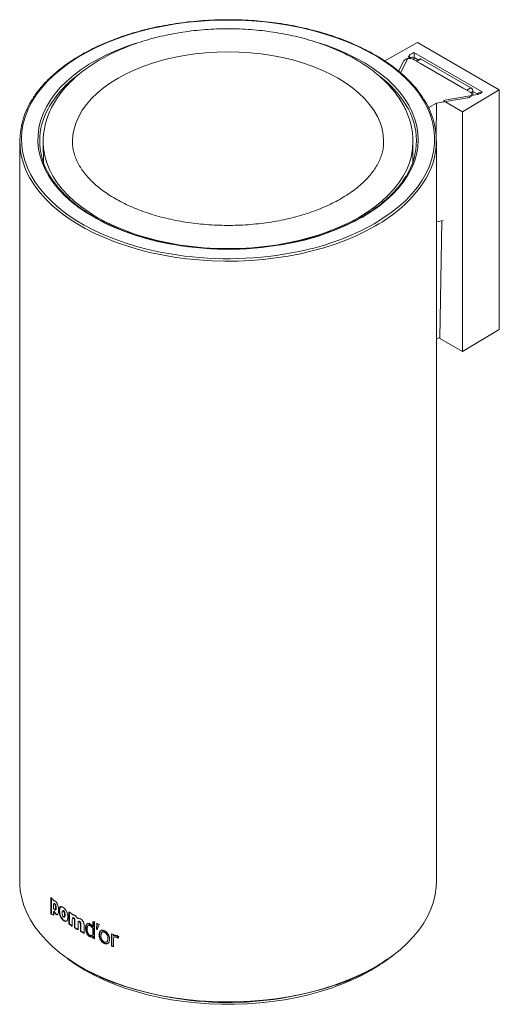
# Model space of a CAD drawing. Header units: millimetres. Extents: x 154 to 529, y 127 to 516.
# Tile 2 of 4: x 447 to 528, y 127 to 295. Entities that reach past the tile are written whole.
import ezdxf

# ---------------------------------------------------------------- set-up
doc = ezdxf.new("R2010")
doc.units = ezdxf.units.MM

msp = doc.modelspace()

# ---------------------------------------------------------------- linework, layer by layer
at = {"color": 7, "linetype": 'Continuous', "lineweight": 15}
for p, q in [((514.513, 290.981), (508.923, 287.865)), ((528.433, 282.945), (514.513, 290.981)), ((513.147, 288.833), (511.605, 285.853)), ((513.897, 289.296), (525.514, 282.589)), ((512.162, 287.864), (511.281, 286.119)), ((515.012, 287.427), (513.829, 288.11)), ((514.867, 288.208), (514.264, 287.86)), ((515.117, 288.183), (514.41, 287.775)), ((515.012, 287.427), (522.278, 283.233)), ((523.587, 283.294), (515.117, 288.183)), ((519.156, 281.198), (524.712, 282.157)), ((522.18, 279.207), (528.433, 282.945)), ((523.461, 282.55), (522.278, 283.233)), ((522.88, 282.886), (523.587, 283.294)), ((523.75, 281.991), (523.753, 282.134)), ((523.928, 282.021), (523.94, 282.673)), ((528.433, 282.945), (528.433, 242.118)), ((517.757, 280.7), (516.302, 279.884)), ((517.757, 280.7), (517.658, 274.729)), ((517.757, 280.7), (523.034, 281.588)), ((519.156, 281.198), (518.945, 281.075)), ((518.945, 281.075), (522.18, 279.207)), ((522.18, 279.207), (522.18, 238.38)), ((446.729, 274.27), (446.729, 148.114)), ((450.729, 273.976), (450.765, 270.607)), ((455.729, 274.03), (455.729, 274.07)), ((508.729, 274.03), (508.728, 273.985)), ((513.692, 270.607), (513.728, 273.976)), ((517.729, 148.114), (517.729, 274.27)), ((518.843, 260.701), (517.729, 260.473)), ((518.634, 260.658), (518.328, 240.604)), ((522.18, 238.38), (528.433, 242.118)), ((518.332, 240.817), (517.729, 240.481)), ((518.328, 240.604), (522.18, 238.38)), ((452.131, 142.594), (452.517, 142.48)), ((453.531, 143.199), (453.45, 143.165)), ((455.015, 142.095), (454.938, 142.058)), ((456.074, 141.446), (456.074, 140.262)), ((456.148, 141.485), (456.148, 140.301)), ((459.558, 141.32), (459.494, 141.276)), ((459.494, 138.38), (459.494, 141.276)), ((459.852, 141.011), (459.799, 140.039)), ((459.915, 141.056), (459.862, 140.084)), ((459.799, 140.039), (459.862, 140.084)), ((459.954, 139.967), (460.017, 140.012)), ((460.325, 139.106), (460.263, 139.061)), ((462.105, 138.364), (462.048, 138.316))]:
    msp.add_line(p, q, dxfattribs=at)
at = {"color": 8, "linetype": 'Continuous', "lineweight": 15}
for p, q in [((514.617, 288.064), (513.943, 288.453)), ((513.943, 288.453), (513.952, 288.039)), ((523.94, 282.673), (523.572, 282.46)), ((524.761, 282.208), (523.94, 282.681))]:
    msp.add_line(p, q, dxfattribs=at)
at = {"color": 144, "linetype": 'Continuous', "lineweight": 0}
for p, q in [((522.88, 282.886), (514.41, 287.775)), ((452.046, 145.416), (452.046, 142.564)), ((452.131, 145.338), (452.131, 142.594)), ((452.517, 144.843), (452.517, 144.99)), ((452.6, 144.875), (452.517, 144.843)), ((452.517, 144.346), (452.517, 143.548)), ((452.771, 144.328), (452.688, 144.296)), ((452.934, 144.776), (452.851, 144.744)), ((452.131, 142.594), (452.046, 142.564)), ((452.517, 142.424), (452.517, 143.043)), ((452.6, 142.894), (452.6, 143.075)), ((452.915, 142.619), (452.832, 142.587)), ((452.926, 143.679), (452.843, 143.646)), ((453.419, 143.293), (453.337, 143.26)), ((455.122, 142.972), (455.122, 140.886)), ((455.199, 142.92), (455.199, 140.923)), ((455.696, 142.451), (455.696, 142.59)), ((452.6, 142.455), (452.517, 142.424)), ((455.696, 140.504), (455.696, 141.696)), ((456.148, 141.485), (456.074, 141.446)), ((456.674, 139.894), (456.674, 141.086)), ((457.066, 140.847), (457.066, 139.663)), ((457.178, 141.81), (457.107, 141.769)), ((457.137, 140.888), (457.137, 139.704)), ((459.28, 141.289), (459.215, 141.245)), ((459.215, 141.245), (459.215, 140.367)), ((459.28, 141.289), (459.28, 140.411)), ((459.852, 141.011), (459.915, 141.056)), ((460.243, 140.831), (460.305, 140.876)), ((456.148, 140.301), (456.074, 140.262)), ((457.764, 140.625), (457.695, 140.583)), ((457.695, 139.308), (457.695, 140.583)), ((458.291, 140.077), (458.224, 140.035)), ((459.28, 140.411), (459.215, 140.498)), ((459.215, 139.032), (459.215, 140.073)), ((459.28, 139.076), (459.28, 140.117)), ((462.393, 139.209), (462.393, 137.123)), ((462.449, 139.187), (462.449, 137.171)), ((458.702, 138.806), (458.635, 138.763)), ((458.771, 139.029), (458.704, 138.986)), ((459.215, 139.047), (459.28, 139.076)), ((459.28, 138.814), (459.215, 138.77)), ((459.215, 138.77), (459.215, 138.515)), ((459.28, 138.814), (459.28, 138.559)), ((462.697, 138.834), (462.697, 139.092)), ((462.697, 137.006), (462.697, 138.23))]:
    msp.add_line(p, q, dxfattribs=at)
at = {"color": 8, "linetype": 'Continuous', "lineweight": 15, "flags": 128}
for points in [[(507.119, 260.146), (508.618, 261.067), (510.015, 262.04), (511.305, 263.061), (512.482, 264.127), (513.542, 265.233), (514.481, 266.375), (515.296, 267.548), (515.982, 268.748), (516.538, 269.971), (516.961, 271.211), (517.249, 272.464), (517.402, 273.725), (517.419, 274.989), (517.3, 276.251), (517.045, 277.506), (516.656, 278.75), (516.133, 279.977), (515.479, 281.183), (514.697, 282.364), (513.789, 283.514), (512.758, 284.629), (511.61, 285.705), (510.348, 286.738), (508.977, 287.724), (507.503, 288.658), (505.931, 289.538), (504.267, 290.359), (502.518, 291.12), (500.691, 291.816), (498.792, 292.445), (496.829, 293.005), (494.809, 293.493), (492.741, 293.908), (490.632, 294.248), (488.491, 294.511), (486.325, 294.697), (484.144, 294.805), (481.955, 294.834), (479.767, 294.785), (477.589, 294.658), (475.429, 294.452), (473.295, 294.17), (471.195, 293.811), (469.139, 293.378), (467.133, 292.871), (465.185, 292.294), (463.303, 291.648), (461.495, 290.936), (459.766, 290.16), (458.125, 289.323), (456.577, 288.43), (455.128, 287.482), (453.784, 286.484), (452.55, 285.44), (451.43, 284.354), (450.43, 283.229), (449.553, 282.071), (448.803, 280.884), (448.181, 279.672), (447.692, 278.44), (447.336, 277.193), (447.115, 275.936), (447.03, 274.673), (447.081, 273.409), (447.268, 272.15), (447.59, 270.9), (448.047, 269.663), (448.635, 268.446), (449.354, 267.252), (450.199, 266.086), (451.169, 264.953), (452.259, 263.857), (453.465, 262.802), (454.782, 261.792), (456.205, 260.832), (457.729, 259.924), (459.347, 259.073), (461.055, 258.282), (462.844, 257.553), (464.708, 256.89), (466.64, 256.295), (468.632, 255.771), (470.677, 255.319), (472.766, 254.942), (473.493, 254.83)], [(473.007, 256.586), (472.168, 256.737), (470.195, 257.15), (468.273, 257.636), (466.41, 258.193), (464.613, 258.818), (462.89, 259.509), (461.248, 260.264), (459.694, 261.077), (458.235, 261.948), (456.876, 262.871), (455.624, 263.842), (454.483, 264.859), (453.458, 265.916), (452.555, 267.009), (451.775, 268.134), (451.124, 269.285), (450.603, 270.458), (450.214, 271.649), (449.96, 272.851), (449.841, 274.06), (449.858, 275.272), (450.011, 276.48), (450.299, 277.679), (450.72, 278.866), (451.274, 280.034), (451.958, 281.179), (452.769, 282.296), (453.703, 283.381), (454.757, 284.428), (455.927, 285.434), (457.206, 286.394), (458.591, 287.304), (460.074, 288.161), (461.651, 288.96), (463.314, 289.699), (465.056, 290.374), (466.564, 290.886)], [(497.849, 290.9), (498.955, 290.532), (500.716, 289.873), (502.399, 289.15), (503.998, 288.366), (505.505, 287.523), (506.915, 286.626), (508.221, 285.678), (509.419, 284.684), (510.502, 283.646), (511.466, 282.571), (512.308, 281.461), (513.024, 280.323), (513.611, 279.16), (514.066, 277.977), (514.388, 276.78), (514.574, 275.574), (514.625, 274.363), (514.54, 273.153), (514.32, 271.948), (513.965, 270.755), (513.477, 269.577), (512.857, 268.419), (512.11, 267.287), (511.237, 266.186), (510.242, 265.12), (509.13, 264.092), (507.905, 263.109), (506.572, 262.174), (505.137, 261.29)], [(455.729, 274.07), (455.729, 274.124), (455.796, 275.215), (455.998, 276.301), (456.334, 277.376), (456.802, 278.434), (457.399, 279.47), (458.123, 280.479), (458.97, 281.456), (459.935, 282.395), (461.014, 283.292), (462.201, 284.142), (463.49, 284.942), (464.875, 285.686), (466.348, 286.371), (467.902, 286.994), (469.529, 287.551), (471.22, 288.04), (472.968, 288.458), (474.763, 288.803), (476.596, 289.073), (478.457, 289.267), (480.338, 289.383), (482.229, 289.422), (484.119, 289.383), (486, 289.267), (487.862, 289.073), (489.695, 288.803), (491.49, 288.458), (493.237, 288.04), (494.929, 287.551), (496.556, 286.994), (498.11, 286.371), (499.583, 285.686), (500.967, 284.942)], [(500.967, 284.942), (502.256, 284.142), (503.443, 283.292), (504.522, 282.395), (505.487, 281.456), (506.334, 280.479), (507.058, 279.47), (507.656, 278.434), (508.123, 277.376), (508.459, 276.301), (508.661, 275.215), (508.729, 274.124), (508.729, 274.03)], [(513.729, 274.079), (513.661, 272.899), (513.459, 271.715), (513.124, 270.541), (512.655, 269.382), (512.057, 268.243), (511.331, 267.13), (510.48, 266.046), (509.509, 264.996), (508.42, 263.986), (507.219, 263.018), (505.912, 262.099), (504.503, 261.23), (502.998, 260.417), (501.405, 259.662), (499.729, 258.969), (497.979, 258.34), (496.161, 257.779), (494.283, 257.288), (492.354, 256.869), (490.382, 256.524), (488.374, 256.253), (486.34, 256.059), (484.289, 255.943), (482.229, 255.904), (480.169, 255.943), (478.117, 256.059), (476.083, 256.253), (474.076, 256.524), (472.103, 256.869), (470.174, 257.288), (468.297, 257.779), (466.479, 258.34), (464.728, 258.969), (463.053, 259.662), (461.459, 260.417), (459.955, 261.23), (458.546, 262.099), (457.238, 263.018), (456.038, 263.986), (454.949, 264.996), (453.977, 266.046), (453.127, 267.13), (452.401, 268.243), (451.802, 269.382), (451.334, 270.541), (450.998, 271.715), (450.796, 272.899), (450.73, 273.954)], [(507.331, 259.778), (505.738, 258.914), (504.056, 258.107), (502.291, 257.362), (500.45, 256.681), (498.54, 256.067), (496.568, 255.522), (494.542, 255.048), (492.469, 254.647), (490.357, 254.32), (488.214, 254.069), (486.048, 253.895), (483.868, 253.798), (481.682, 253.778), (479.498, 253.837), (477.324, 253.972), (475.169, 254.185), (473.041, 254.474), (470.947, 254.838), (468.897, 255.276), (466.896, 255.786), (464.954, 256.366), (463.078, 257.014), (461.274, 257.727), (459.55, 258.503), (457.911, 259.339), (456.365, 260.231), (454.917, 261.177), (453.573, 262.173), (452.337, 263.214), (451.215, 264.297), (450.211, 265.418), (449.327, 266.573), (448.907, 267.202)], [(454.802, 135.103), (454.917, 135.022), (456.365, 134.076), (457.911, 133.183), (459.55, 132.348), (461.274, 131.571), (463.078, 130.858), (464.954, 130.21), (466.896, 129.63), (468.897, 129.121), (470.947, 128.683), (473.041, 128.319), (475.169, 128.03), (477.324, 127.817), (479.498, 127.681), (481.682, 127.623), (483.868, 127.642), (486.048, 127.739), (488.214, 127.914), (490.357, 128.165), (492.469, 128.491), (494.542, 128.892), (496.568, 129.367), (498.54, 129.912), (500.45, 130.526), (502.291, 131.207), (504.056, 131.952), (505.738, 132.758), (507.331, 133.623)]]:
    msp.add_lwpolyline(points, dxfattribs=at)
at = {"color": 7, "linetype": 'Continuous', "lineweight": 15, "flags": 128}
for points in [[(446.729, 148.114), (446.733, 147.798), (446.834, 146.538), (447.069, 145.283), (447.438, 144.039), (447.938, 142.81), (448.569, 141.601), (449.327, 140.417), (450.211, 139.263), (451.215, 138.142), (452.337, 137.058), (453.573, 136.017), (454.802, 135.103)], [(510.51, 135.727), (511.516, 136.532), (512.696, 137.595), (513.76, 138.698), (514.704, 139.836), (515.525, 141.006), (516.22, 142.203), (516.786, 143.422), (517.221, 144.659), (517.523, 145.909), (517.691, 147.168), (517.729, 148.114)], [(455.224, 134.739), (456.35, 133.963), (457.834, 133.051), (459.414, 132.195), (461.084, 131.397), (462.837, 130.662), (464.667, 129.991), (466.566, 129.389), (468.527, 128.856), (470.542, 128.395), (472.604, 128.009), (474.703, 127.697), (476.832, 127.463), (478.982, 127.306), (481.145, 127.228), (483.312, 127.228), (485.476, 127.306), (487.626, 127.463), (489.755, 127.697), (491.854, 128.009), (493.915, 128.395), (495.93, 128.856), (497.891, 129.389), (499.791, 129.991), (501.621, 130.662), (503.374, 131.397), (505.044, 132.195), (506.624, 133.051)], [(506.624, 133.051), (508.108, 133.963), (508.137, 133.982)]]:
    msp.add_lwpolyline(points, dxfattribs=at)
at = {"color": 7, "linetype": 'Continuous', "lineweight": 15}
for centre, radius, start, end in [((513.61, 287.857), 0.683, 60.79616, 137.01328), ((514.971, 287.979), 0.251, 54.30615, 114.38339), ((523.175, 282.648), 0.766, 1.82248, 57.45845), ((459.478, 274.271), 12.717, 146.01889, 213.77017), ((502.896, 274.273), 11.409, 327.83045, 32.42939), ((504.962, 274.269), 12.734, 325.68053, 34.2237), ((461.431, 274.273), 11.283, 151.0854, 208.48565), ((482.22, 310.782), 54.974, 260.35242, 281.12665), ((482.216, 313.746), 59.558, 261.57775, 281.71418), ((468.017, 162.55), 23.422, 227.0114, 228.56428), ((476.32, 175.148), 38.802, 244.79971, 245.05216), ((476.337, 175.094), 38.693, 244.79971, 245.05216), ((482.249, 185.023), 57.485, 250.69045, 288.36203)]:
    msp.add_arc(centre, radius, start, end, dxfattribs=at)
at = {"color": 8, "linetype": 'Continuous', "lineweight": 15}
for centre, radius, start, end in [((467.352, 270.852), 18.12, 125.12899, 150.67001), ((497.011, 270.666), 18.31, 32.0796, 52.35641), ((495.798, 280.826), 24, 298.72015, 325.08646), ((485.157, 297.322), 41.201, 280.73247, 299.00946), ((485.922, 297.953), 43.344, 281.15599, 299.27801), ((492.552, 159.404), 29.717, 299.82276, 307.17841)]:
    msp.add_arc(centre, radius, start, end, dxfattribs=at)
at = {"color": 144, "linetype": 'Continuous', "lineweight": 0}
for centre, radius, start, end in [((472.021, 167.731), 29.976, 235.68544, 237.00285), ((472.021, 165.645), 29.976, 235.68544, 237.00285), ((472.021, 165.571), 29.841, 235.68488, 236.83326), ((476.455, 176.434), 39.12, 244.88697, 245.51795), ((473.084, 167.308), 31.95, 237.83361, 239.09619), ((473.084, 167.231), 31.812, 237.83314, 238.9464), ((474.11, 169.051), 33.972, 239.88617, 241.10484), ((474.111, 168.969), 33.831, 239.88576, 240.97228), ((478.194, 179.836), 43.591, 248.74769, 249.17533), ((475.897, 172.456), 37.818, 243.82577, 244.29589), ((475.897, 172.368), 37.671, 243.82564, 244.18812), ((478.194, 177.75), 43.591, 248.74769, 249.17533), ((478.205, 177.683), 43.468, 248.74769, 249.17533)]:
    msp.add_arc(centre, radius, start, end, dxfattribs=at)
at = {"color": 7, "linetype": 'Continuous', "lineweight": 15}
for points, knots in [([(515.456, 281.531), (515.238, 281.858), (514.77, 282.56), (513.917, 283.603), (512.93, 284.661), (511.835, 285.684), (510.639, 286.667), (509.347, 287.608), (507.963, 288.503), (506.491, 289.35), (504.937, 290.145), (503.306, 290.885), (501.604, 291.57), (499.836, 292.195), (498.009, 292.759), (496.128, 293.261), (494.2, 293.698), (492.232, 294.069), (490.23, 294.373), (488.201, 294.609), (486.152, 294.776), (484.089, 294.874), (482.021, 294.901), (479.953, 294.859), (477.892, 294.748), (475.846, 294.567), (473.822, 294.317), (471.827, 293.999), (469.866, 293.615), (467.947, 293.165), (466.077, 292.651), (464.261, 292.074), (462.506, 291.437), (460.818, 290.741), (459.202, 289.989), (457.664, 289.183), (456.209, 288.327), (454.842, 287.422), (453.568, 286.471), (452.392, 285.479), (451.316, 284.447), (450.35, 283.38), (449.561, 282.39), (449.145, 281.745), (448.973, 281.477)], [0, 0, 0, 0, 0.02096345, 0.0449581, 0.06897585, 0.09301121, 0.11705896, 0.14111463, 0.16517467, 0.18923638, 0.21329738, 0.23735659, 0.26141337, 0.28546739, 0.30951859, 0.33356704, 0.35761295, 0.38165659, 0.4056983, 0.42973842, 0.45377733, 0.47781543, 0.5018531, 0.52589075, 0.5499287, 0.5739673, 0.59800694, 0.62204804, 0.646091, 0.6701362, 0.69418402, 0.7182348, 0.74228882, 0.7663463, 0.79040731, 0.81447177, 0.83853931, 0.86260922, 0.88668018, 0.91074969, 0.93481482, 0.95887169, 0.98291547, 1, 1, 1, 1]), ([(503.985, 288.109), (503.73, 288.254), (502.995, 288.67), (501.718, 289.312), (500.136, 290.015), (498.487, 290.655), (496.777, 291.23), (495.014, 291.739), (493.204, 292.18), (491.353, 292.553), (489.469, 292.856), (487.559, 293.089), (485.629, 293.25), (483.687, 293.34), (481.739, 293.357), (479.794, 293.303), (477.857, 293.178), (475.937, 292.981), (474.039, 292.713), (472.172, 292.375), (470.341, 291.968), (468.554, 291.492), (466.817, 290.95), (465.137, 290.342), (463.519, 289.67), (461.97, 288.936), (460.497, 288.141), (459.105, 287.287), (457.8, 286.377), (456.589, 285.414), (455.478, 284.4), (454.472, 283.341), (453.579, 282.24), (452.801, 281.104), (452.144, 279.939), (451.609, 278.751), (451.198, 277.547), (450.914, 276.333), (450.747, 275.133), (450.737, 274.338), (450.732, 273.951)], [0, 0, 0, 0, 0.0143369, 0.0413021, 0.0682459, 0.0951665, 0.1220588, 0.1489213, 0.175755, 0.2025623, 0.2293467, 0.2561123, 0.2828639, 0.3096061, 0.3363439, 0.3630823, 0.3898253, 0.4165775, 0.4433439, 0.4701299, 0.4969402, 0.5237796, 0.5506526, 0.5775625, 0.6045118, 0.6315008, 0.6585269, 0.6855833, 0.7126572, 0.7397196, 0.7667371, 0.7936666, 0.8204561, 0.8470504, 0.8733991, 0.8994663, 0.9252399, 0.9507364, 0.976001, 1, 1, 1, 1]), ([(513.111, 288.322), (513.109, 288.398), (513.112, 288.479), (513.124, 288.652), (513.134, 288.744), (513.147, 288.833)], [0, 0, 0, 0, 0.5, 0.5, 1, 1, 1, 1]), ([(513.147, 288.833), (513.201, 288.937), (513.32, 289.024), (513.59, 289.172), (513.744, 289.234), (513.897, 289.296)], [0, 0, 0, 0, 0.5, 0.5, 1, 1, 1, 1]), ([(513.897, 289.296), (513.903, 289.2), (513.911, 289.075), (513.923, 288.852), (513.928, 288.771), (513.936, 288.608), (513.94, 288.523), (513.943, 288.453)], [0, 0, 0, 0, 0.5, 0.5, 0.75, 0.75, 1, 1, 1, 1]), ([(513.722, 274.016), (513.718, 274.37), (513.711, 275.127), (513.552, 276.283), (513.279, 277.477), (512.885, 278.655), (512.374, 279.815), (511.748, 280.954), (511.006, 282.066), (510.151, 283.149), (509.184, 284.196), (508.111, 285.204), (506.934, 286.168), (505.681, 287.068), (504.679, 287.705), (504.107, 288.038), (503.985, 288.109)], [0, 0, 0, 0, 0.0645765, 0.1382701, 0.2120828, 0.2862667, 0.361031, 0.4365211, 0.5128071, 0.5898818, 0.6676712, 0.746055, 0.824891, 0.9040375, 0.9794615, 1, 1, 1, 1]), ([(513.829, 288.11), (513.767, 288.146), (513.699, 288.176), (513.55, 288.226), (513.469, 288.246), (513.22, 288.285), (513.042, 288.286), (512.705, 288.237), (512.55, 288.186), (512.303, 288.048), (512.211, 287.961), (512.162, 287.864)], [0, 0, 0, 0, 0.125, 0.125, 0.25, 0.25, 0.5, 0.5, 0.75, 0.75, 1, 1, 1, 1]), ([(523.034, 281.588), (523.117, 281.602), (523.196, 281.622), (523.344, 281.673), (523.413, 281.705), (523.592, 281.812), (523.679, 281.902), (523.765, 282.096), (523.764, 282.198), (523.673, 282.39), (523.584, 282.479), (523.461, 282.55)], [0, 0, 0, 0, 0.125, 0.125, 0.25, 0.25, 0.5, 0.5, 0.75, 0.75, 1, 1, 1, 1]), ([(524.712, 282.157), (524.893, 282.188), (525.044, 282.256), (525.299, 282.412), (525.408, 282.501), (525.514, 282.589)], [0, 0, 0, 0, 0.5, 0.5, 1, 1, 1, 1]), ([(524.761, 282.208), (524.764, 282.274), (524.798, 282.337), (524.9, 282.437), (524.966, 282.477), (525.183, 282.568), (525.349, 282.593), (525.514, 282.589)], [0, 0, 0, 0, 0.25, 0.25, 0.5, 0.5, 1, 1, 1, 1]), ([(508.716, 273.994), (508.711, 273.771), (508.7, 273.239), (508.543, 272.4), (508.266, 271.479), (507.87, 270.571), (507.364, 269.68), (506.751, 268.809), (506.034, 267.959), (505.214, 267.133), (504.293, 266.332), (503.274, 265.56), (502.16, 264.822), (500.955, 264.121), (499.663, 263.461), (498.291, 262.847), (496.844, 262.282), (495.328, 261.77), (493.75, 261.313), (492.118, 260.914), (490.439, 260.576), (488.721, 260.301), (486.972, 260.091), (485.2, 259.946), (483.413, 259.868), (481.621, 259.858), (479.832, 259.914), (478.054, 260.037), (476.295, 260.227), (474.565, 260.481), (472.871, 260.799), (471.222, 261.179), (469.624, 261.618), (468.087, 262.114), (466.616, 262.663), (465.219, 263.262), (463.902, 263.908), (462.671, 264.595), (461.531, 265.32), (460.486, 266.077), (459.54, 266.863), (458.696, 267.671), (457.956, 268.498), (457.321, 269.339), (456.791, 270.191), (456.365, 271.053), (456.042, 271.926), (455.832, 272.811), (455.73, 273.524), (455.74, 273.943), (455.743, 274.062)], [0, 0, 0, 0, 0.0168971, 0.0403622, 0.0634547, 0.0859845, 0.107963, 0.1294992, 0.150718, 0.171727, 0.1926083, 0.2134211, 0.2342062, 0.2549878, 0.275781, 0.296598, 0.3174449, 0.3383244, 0.3592363, 0.3801785, 0.4011481, 0.4221412, 0.4431537, 0.4641812, 0.485219, 0.5062624, 0.5273068, 0.5483462, 0.5693754, 0.5903898, 0.6113847, 0.6323554, 0.6532976, 0.6742071, 0.6950805, 0.7159155, 0.7367111, 0.7574691, 0.7781946, 0.7988982, 0.8195959, 0.8403072, 0.8610689, 0.881934, 0.9029753, 0.9242875, 0.9459836, 0.9681772, 0.9909368, 1, 1, 1, 1]), ([(473.062, 256.638), (472.477, 256.743), (471.267, 256.961), (469.48, 257.374), (467.698, 257.853), (465.972, 258.395), (464.307, 258.997), (462.71, 259.656), (461.186, 260.369), (459.741, 261.134), (458.382, 261.948), (457.111, 262.807), (455.936, 263.709), (454.858, 264.65), (453.884, 265.625), (453.014, 266.632), (452.262, 267.668), (451.759, 268.453), (451.544, 268.896), (451.503, 268.98)], [0, 0, 0, 0, 0.0578362, 0.1197181, 0.1815921, 0.2434571, 0.3053123, 0.367157, 0.4289912, 0.4908152, 0.5526305, 0.6144398, 0.6762471, 0.738057, 0.7998781, 0.8617224, 0.9236049, 0.9855438, 1, 1, 1, 1]), ([(512.568, 268.295), (512.519, 268.207), (512.269, 267.761), (511.706, 266.981), (510.879, 265.96), (509.936, 264.972), (508.892, 264.018), (507.748, 263.103), (506.529, 262.244), (505.588, 261.654), (505.07, 261.353), (504.987, 261.305)], [0, 0, 0, 0, 0.03387816, 0.16978761, 0.30551904, 0.44111315, 0.57660962, 0.71204274, 0.84743985, 0.97567289, 1, 1, 1, 1]), ([(504.987, 261.305), (504.742, 261.166), (504.031, 260.763), (502.79, 260.135), (501.243, 259.438), (499.623, 258.797), (497.938, 258.214), (496.193, 257.693), (494.471, 257.247), (493.311, 257.006), (492.768, 256.894)], [0, 0, 0, 0, 0.0709442, 0.2059196, 0.340924, 0.4759439, 0.6109817, 0.746038, 0.8811125, 1, 1, 1, 1]), ([(452.517, 144.843), (452.544, 144.851), (452.569, 144.855), (452.592, 144.857), (452.594, 144.857), (452.597, 144.857), (452.599, 144.857), (452.604, 144.858), (452.607, 144.858), (452.617, 144.857), (452.624, 144.857), (452.644, 144.855), (452.658, 144.853), (452.697, 144.843), (452.726, 144.83), (452.786, 144.795), (452.818, 144.772), (452.851, 144.744)], [0, 0, 0, 0, 0.25, 0.25, 0.265625, 0.265625, 0.28125, 0.28125, 0.3125, 0.3125, 0.375, 0.375, 0.5, 0.5, 0.75, 0.75, 1, 1, 1, 1]), ([(452.688, 144.296), (452.698, 144.287), (452.716, 144.27), (452.751, 144.228), (452.786, 144.159), (452.812, 144.067), (452.83, 143.956), (452.841, 143.813), (452.842, 143.707), (452.843, 143.646)], [0, 0, 0, 0, 0.0671688, 0.1251229, 0.249018, 0.3594768, 0.4989932, 0.7148398, 1, 1, 1, 1]), ([(452.926, 143.679), (452.926, 143.746), (452.924, 143.807), (452.92, 143.889), (452.918, 143.915), (452.915, 143.951), (452.914, 143.963), (452.912, 143.98), (452.912, 143.986), (452.911, 143.994), (452.91, 143.997), (452.91, 144.001), (452.91, 144.002), (452.909, 144.005), (452.909, 144.005), (452.904, 144.044), (452.899, 144.077), (452.888, 144.122), (452.884, 144.136), (452.878, 144.156), (452.876, 144.163), (452.873, 144.172), (452.872, 144.175), (452.87, 144.181), (452.869, 144.184), (452.861, 144.203), (452.855, 144.218), (452.844, 144.238), (452.84, 144.245), (452.834, 144.255), (452.832, 144.258), (452.828, 144.264), (452.826, 144.267), (452.81, 144.29), (452.792, 144.31), (452.771, 144.328)], [0, 0, 0, 0, 0.25, 0.25, 0.375, 0.375, 0.4375, 0.4375, 0.46875, 0.46875, 0.484375, 0.484375, 0.4921875, 0.4921875, 0.5, 0.5, 0.625, 0.625, 0.6875, 0.6875, 0.71875, 0.71875, 0.734375, 0.734375, 0.75, 0.75, 0.8125, 0.8125, 0.84375, 0.84375, 0.859375, 0.859375, 0.875, 0.875, 1, 1, 1, 1]), ([(453.337, 143.26), (453.337, 142.956), (453.306, 142.74), (453.244, 142.611), (453.243, 142.609), (453.242, 142.606), (453.241, 142.605), (453.239, 142.601), (453.238, 142.598), (453.234, 142.59), (453.231, 142.585), (453.223, 142.571), (453.217, 142.562), (453.198, 142.536), (453.185, 142.522), (453.143, 142.487), (453.112, 142.475), (453.009, 142.469), (452.927, 142.506), (452.832, 142.587)], [0, 0, 0, 0, 0.5, 0.5, 0.5039062, 0.5039062, 0.5078125, 0.5078125, 0.515625, 0.515625, 0.53125, 0.53125, 0.5625, 0.5625, 0.625, 0.625, 0.75, 0.75, 1, 1, 1, 1]), ([(452.915, 142.619), (452.96, 142.584), (453.039, 142.521), (453.111, 142.513), (453.143, 142.509)], [0, 0, 0, 0, 0.56328925, 1, 1, 1, 1]), ([(453.45, 143.165), (453.45, 143.316), (453.463, 143.443), (453.489, 143.55), (453.49, 143.554), (453.492, 143.561), (453.493, 143.565), (453.496, 143.576), (453.498, 143.583), (453.504, 143.604), (453.509, 143.617), (453.523, 143.655), (453.534, 143.679), (453.568, 143.743), (453.595, 143.777), (453.635, 143.809), (453.644, 143.816), (453.661, 143.827), (453.67, 143.832), (453.698, 143.845), (453.717, 143.851), (453.779, 143.862), (453.824, 143.859), (453.88, 143.846), (453.885, 143.845), (453.897, 143.841), (453.902, 143.84), (453.92, 143.834), (453.932, 143.83), (453.967, 143.816), (453.992, 143.805), (454.068, 143.765), (454.121, 143.731), (454.29, 143.605), (454.393, 143.506), (454.492, 143.384), (454.499, 143.375), (454.512, 143.359), (454.518, 143.351), (454.536, 143.327), (454.549, 143.31), (454.584, 143.26), (454.607, 143.226), (454.672, 143.12), (454.711, 143.047), (454.755, 142.95), (454.763, 142.932), (454.779, 142.894), (454.786, 142.875), (454.809, 142.818), (454.822, 142.779), (454.86, 142.662), (454.88, 142.581), (454.897, 142.493), (454.898, 142.49), (454.9, 142.481), (454.9, 142.476), (454.903, 142.463), (454.905, 142.454), (454.909, 142.427), (454.912, 142.409), (454.92, 142.355), (454.924, 142.318), (454.935, 142.208), (454.938, 142.133), (454.938, 142.058)], [0, 0, 0, 0, 0.125, 0.125, 0.1289062, 0.1289062, 0.1328125, 0.1328125, 0.140625, 0.140625, 0.15625, 0.15625, 0.1875, 0.1875, 0.25, 0.25, 0.265625, 0.265625, 0.28125, 0.28125, 0.3125, 0.3125, 0.375, 0.375, 0.3828125, 0.3828125, 0.390625, 0.390625, 0.40625, 0.40625, 0.4375, 0.4375, 0.5, 0.5, 0.625, 0.625, 0.6328125, 0.6328125, 0.640625, 0.640625, 0.65625, 0.65625, 0.6875, 0.6875, 0.75, 0.75, 0.765625, 0.765625, 0.78125, 0.78125, 0.8125, 0.8125, 0.875, 0.875, 0.8789062, 0.8789062, 0.8828125, 0.8828125, 0.890625, 0.890625, 0.90625, 0.90625, 0.9375, 0.9375, 1, 1, 1, 1]), ([(454.938, 142.058), (454.938, 141.907), (454.924, 141.779), (454.895, 141.672), (454.894, 141.668), (454.891, 141.661), (454.89, 141.657), (454.887, 141.646), (454.885, 141.639), (454.878, 141.618), (454.873, 141.605), (454.858, 141.566), (454.846, 141.542), (454.809, 141.477), (454.779, 141.442), (454.737, 141.408), (454.728, 141.402), (454.709, 141.39), (454.699, 141.385), (454.67, 141.371), (454.649, 141.364), (454.584, 141.351), (454.537, 141.352), (454.48, 141.364), (454.474, 141.365), (454.462, 141.368), (454.456, 141.369), (454.438, 141.375), (454.426, 141.378), (454.389, 141.392), (454.364, 141.402), (454.287, 141.441), (454.233, 141.474), (454.065, 141.599), (453.964, 141.7), (453.868, 141.825), (453.862, 141.833), (453.85, 141.85), (453.844, 141.858), (453.826, 141.883), (453.814, 141.899), (453.781, 141.95), (453.759, 141.985), (453.698, 142.092), (453.661, 142.168), (453.62, 142.266), (453.612, 142.284), (453.598, 142.322), (453.591, 142.342), (453.57, 142.4), (453.557, 142.439), (453.523, 142.558), (453.504, 142.639), (453.488, 142.728), (453.487, 142.731), (453.486, 142.74), (453.485, 142.745), (453.483, 142.758), (453.481, 142.767), (453.477, 142.795), (453.475, 142.813), (453.467, 142.867), (453.463, 142.904), (453.454, 143.015), (453.45, 143.089), (453.45, 143.165)], [0, 0, 0, 0, 0.125, 0.125, 0.1289062, 0.1289062, 0.1328125, 0.1328125, 0.140625, 0.140625, 0.15625, 0.15625, 0.1875, 0.1875, 0.25, 0.25, 0.265625, 0.265625, 0.28125, 0.28125, 0.3125, 0.3125, 0.375, 0.375, 0.3828125, 0.3828125, 0.390625, 0.390625, 0.40625, 0.40625, 0.4375, 0.4375, 0.5, 0.5, 0.625, 0.625, 0.6328125, 0.6328125, 0.640625, 0.640625, 0.65625, 0.65625, 0.6875, 0.6875, 0.75, 0.75, 0.765625, 0.765625, 0.78125, 0.78125, 0.8125, 0.8125, 0.875, 0.875, 0.8789062, 0.8789062, 0.8828125, 0.8828125, 0.890625, 0.890625, 0.90625, 0.90625, 0.9375, 0.9375, 1, 1, 1, 1]), ([(453.769, 143.866), (453.748, 143.858), (453.689, 143.836), (453.621, 143.737), (453.546, 143.538), (453.537, 143.334), (453.531, 143.199)], [0, 0, 0, 0, 0.1215169, 0.3345651, 0.5609204, 1, 1, 1, 1]), ([(453.531, 143.199), (453.537, 143.055), (453.547, 142.836), (453.621, 142.517), (453.704, 142.277), (453.816, 142.05), (453.996, 141.779), (454.255, 141.531), (454.518, 141.386), (454.653, 141.394), (454.696, 141.396)], [0, 0, 0, 0, 0.1831634, 0.2774395, 0.3664843, 0.457291, 0.5494801, 0.7316686, 0.9138628, 1, 1, 1, 1]), ([(457.107, 141.769), (457.321, 141.645), (457.478, 141.472), (457.576, 141.244), (457.577, 141.242), (457.58, 141.236), (457.581, 141.233), (457.585, 141.224), (457.587, 141.218), (457.594, 141.201), (457.598, 141.189), (457.611, 141.152), (457.62, 141.128), (457.642, 141.052), (457.655, 140.998), (457.685, 140.832), (457.695, 140.712), (457.695, 140.583)], [0, 0, 0, 0, 0.5, 0.5, 0.5078125, 0.5078125, 0.515625, 0.515625, 0.53125, 0.53125, 0.5625, 0.5625, 0.625, 0.625, 0.75, 0.75, 1, 1, 1, 1]), ([(458.704, 138.986), (458.683, 138.998), (458.64, 139.021), (458.579, 139.067), (458.522, 139.118), (458.452, 139.196), (458.376, 139.311), (458.293, 139.5), (458.233, 139.751), (458.227, 139.934), (458.224, 140.035)], [0, 0, 0, 0, 0.066303, 0.1292652, 0.1901317, 0.2502775, 0.3700714, 0.5000588, 0.725528, 1, 1, 1, 1]), ([(460.263, 139.061), (460.263, 139.203), (460.279, 139.327), (460.311, 139.436), (460.312, 139.44), (460.314, 139.448), (460.315, 139.451), (460.319, 139.462), (460.321, 139.469), (460.329, 139.491), (460.334, 139.505), (460.351, 139.545), (460.363, 139.57), (460.404, 139.641), (460.436, 139.682), (460.477, 139.72), (460.483, 139.725), (460.493, 139.734), (460.498, 139.738), (460.514, 139.75), (460.525, 139.758), (460.558, 139.779), (460.581, 139.792), (460.654, 139.822), (460.708, 139.834), (460.796, 139.839), (460.824, 139.839), (460.884, 139.834), (460.915, 139.83), (461.009, 139.811), (461.074, 139.791), (461.211, 139.734), (461.279, 139.699), (461.406, 139.62), (461.467, 139.575), (461.54, 139.511), (461.555, 139.497), (461.584, 139.47), (461.599, 139.456), (461.64, 139.413), (461.667, 139.383), (461.744, 139.29), (461.79, 139.224), (461.836, 139.144), (461.841, 139.137), (461.85, 139.12), (461.854, 139.112), (461.868, 139.087), (461.876, 139.07), (461.901, 139.019), (461.917, 138.984), (461.959, 138.878), (461.982, 138.804), (462.002, 138.723), (462.002, 138.72), (462.004, 138.712), (462.005, 138.708), (462.008, 138.695), (462.01, 138.687), (462.015, 138.662), (462.018, 138.645), (462.027, 138.595), (462.032, 138.561), (462.044, 138.458), (462.048, 138.388), (462.048, 138.316)], [0, 0, 0, 0, 0.125, 0.125, 0.1289062, 0.1289062, 0.1328125, 0.1328125, 0.140625, 0.140625, 0.15625, 0.15625, 0.1875, 0.1875, 0.25, 0.25, 0.2578125, 0.2578125, 0.265625, 0.265625, 0.28125, 0.28125, 0.3125, 0.3125, 0.375, 0.375, 0.40625, 0.40625, 0.4375, 0.4375, 0.5, 0.5, 0.5625, 0.5625, 0.625, 0.625, 0.640625, 0.640625, 0.65625, 0.65625, 0.6875, 0.6875, 0.75, 0.75, 0.7578125, 0.7578125, 0.765625, 0.765625, 0.78125, 0.78125, 0.8125, 0.8125, 0.875, 0.875, 0.8789062, 0.8789062, 0.8828125, 0.8828125, 0.890625, 0.890625, 0.90625, 0.90625, 0.9375, 0.9375, 1, 1, 1, 1]), ([(460.576, 139.789), (460.562, 139.78), (460.458, 139.717), (460.351, 139.488), (460.334, 139.234), (460.325, 139.106)], [0, 0, 0, 0, 0.0742523, 0.5362722, 1, 1, 1, 1]), ([(459.215, 138.77), (459.131, 138.714), (459.044, 138.685), (458.948, 138.681), (458.941, 138.681), (458.929, 138.681), (458.922, 138.681), (458.903, 138.682), (458.891, 138.683), (458.852, 138.688), (458.826, 138.693), (458.747, 138.713), (458.692, 138.734), (458.635, 138.763)], [0, 0, 0, 0, 0.5, 0.5, 0.53125, 0.53125, 0.5625, 0.5625, 0.625, 0.625, 0.75, 0.75, 1, 1, 1, 1]), ([(458.702, 138.806), (458.724, 138.795), (458.768, 138.774), (458.834, 138.751), (458.897, 138.734), (458.959, 138.725), (459.047, 138.723), (459.16, 138.744), (459.239, 138.79), (459.28, 138.814)], [0, 0, 0, 0, 0.102371, 0.202713, 0.3018598, 0.4006759, 0.5000339, 0.7380475, 1, 1, 1, 1]), ([(462.048, 138.316), (462.048, 138.174), (462.031, 138.048), (461.998, 137.937), (461.997, 137.933), (461.994, 137.926), (461.993, 137.922), (461.989, 137.911), (461.987, 137.903), (461.979, 137.882), (461.974, 137.867), (461.956, 137.826), (461.943, 137.8), (461.901, 137.728), (461.868, 137.685), (461.825, 137.645), (461.82, 137.64), (461.809, 137.631), (461.804, 137.626), (461.788, 137.613), (461.776, 137.605), (461.742, 137.582), (461.718, 137.569), (461.643, 137.536), (461.588, 137.522), (461.47, 137.512), (461.41, 137.515), (461.282, 137.538), (461.216, 137.558), (461.079, 137.615), (461.012, 137.65), (460.885, 137.732), (460.825, 137.778), (460.753, 137.844), (460.738, 137.858), (460.71, 137.887), (460.696, 137.901), (460.655, 137.945), (460.63, 137.976), (460.555, 138.071), (460.511, 138.14), (460.466, 138.222), (460.462, 138.229), (460.453, 138.246), (460.449, 138.255), (460.436, 138.28), (460.427, 138.298), (460.404, 138.35), (460.389, 138.385), (460.348, 138.493), (460.326, 138.568), (460.308, 138.65), (460.307, 138.653), (460.305, 138.662), (460.304, 138.666), (460.301, 138.678), (460.3, 138.687), (460.295, 138.712), (460.292, 138.729), (460.283, 138.78), (460.278, 138.815), (460.267, 138.918), (460.263, 138.989), (460.263, 139.061)], [0, 0, 0, 0, 0.125, 0.125, 0.1289062, 0.1289062, 0.1328125, 0.1328125, 0.140625, 0.140625, 0.15625, 0.15625, 0.1875, 0.1875, 0.25, 0.25, 0.2578125, 0.2578125, 0.265625, 0.265625, 0.28125, 0.28125, 0.3125, 0.3125, 0.375, 0.375, 0.4375, 0.4375, 0.5, 0.5, 0.5625, 0.5625, 0.625, 0.625, 0.640625, 0.640625, 0.65625, 0.65625, 0.6875, 0.6875, 0.75, 0.75, 0.7578125, 0.7578125, 0.765625, 0.765625, 0.78125, 0.78125, 0.8125, 0.8125, 0.875, 0.875, 0.8789062, 0.8789062, 0.8828125, 0.8828125, 0.890625, 0.890625, 0.90625, 0.90625, 0.9375, 0.9375, 1, 1, 1, 1]), ([(460.325, 139.106), (460.332, 138.97), (460.347, 138.698), (460.483, 138.324), (460.659, 138.05), (460.824, 137.872), (461.01, 137.729), (461.207, 137.627), (461.405, 137.565), (461.59, 137.556), (461.747, 137.591), (461.823, 137.65), (461.857, 137.676)], [0, 0, 0, 0, 0.1701459, 0.3396199, 0.4252142, 0.5095374, 0.5926315, 0.6793636, 0.7655313, 0.8491845, 0.9333388, 1, 1, 1, 1]), ([(454.852, 135.017), (454.999, 134.911), (455.576, 134.492), (456.68, 133.806), (458.156, 132.965), (459.722, 132.18), (461.352, 131.446), (462.496, 131.006), (463.065, 130.787)], [0, 0, 0, 0, 0.0638819, 0.2514658, 0.4390561, 0.6266416, 0.814217, 1, 1, 1, 1]), ([(507.29, 133.531), (507.544, 133.681), (508.283, 134.116), (509.359, 134.812), (510.122, 135.384), (510.463, 135.64)], [0, 0, 0, 0, 0.2255497, 0.6540817, 1, 1, 1, 1]), ([(500.529, 130.479), (501.075, 130.675), (502.207, 131.081), (503.843, 131.77), (505.422, 132.513), (506.555, 133.112), (507.155, 133.454), (507.29, 133.531)], [0, 0, 0, 0, 0.2240644, 0.464927, 0.7058133, 0.9340525, 1, 1, 1, 1])]:
    msp.add_open_spline(points, degree=3, knots=knots, dxfattribs=at)
at = {"color": 144, "linetype": 'Continuous', "lineweight": 0}
for points, knots in [([(452.517, 144.346), (452.53, 144.349), (452.555, 144.355), (452.596, 144.351), (452.641, 144.333), (452.672, 144.308), (452.688, 144.296)], [0, 0, 0, 0, 0.2692842, 0.5002236, 0.7463165, 1, 1, 1, 1]), ([(452.6, 144.378), (452.614, 144.381), (452.639, 144.387), (452.68, 144.383), (452.724, 144.365), (452.755, 144.34), (452.771, 144.328)], [0, 0, 0, 0, 0.2694134, 0.5003861, 0.7464253, 1, 1, 1, 1]), ([(452.851, 144.744), (452.869, 144.728), (452.903, 144.697), (452.954, 144.642), (453.001, 144.583), (453.046, 144.517), (453.109, 144.412), (453.184, 144.251), (453.254, 144.03), (453.303, 143.788), (453.333, 143.526), (453.336, 143.352), (453.337, 143.26)], [0, 0, 0, 0, 0.0530984, 0.10397387, 0.15328902, 0.20177046, 0.25018237, 0.3695001, 0.49978487, 0.64471012, 0.81029311, 1, 1, 1, 1]), ([(452.691, 143.296), (452.68, 143.306), (452.658, 143.326), (452.626, 143.362), (452.593, 143.408), (452.556, 143.47), (452.53, 143.52), (452.517, 143.548)], [0, 0, 0, 0, 0.1741526, 0.3399233, 0.5000389, 0.7273515, 1, 1, 1, 1]), ([(452.832, 142.587), (452.817, 142.6), (452.788, 142.626), (452.745, 142.673), (452.703, 142.725), (452.663, 142.782), (452.624, 142.843), (452.574, 142.929), (452.539, 142.998), (452.517, 143.043)], [0, 0, 0, 0, 0.1259905, 0.2504776, 0.3747085, 0.4999376, 0.6212724, 0.7499769, 1, 1, 1, 1]), ([(452.6, 143.075), (452.623, 143.029), (452.658, 142.961), (452.707, 142.875), (452.759, 142.793), (452.828, 142.701), (452.886, 142.647), (452.915, 142.619)], [0, 0, 0, 0, 0.25029672, 0.37908687, 0.5005307, 0.7497942, 1, 1, 1, 1]), ([(452.843, 143.646), (452.842, 143.59), (452.841, 143.492), (452.83, 143.375), (452.812, 143.302), (452.785, 143.26), (452.75, 143.257), (452.717, 143.275), (452.7, 143.289), (452.691, 143.296)], [0, 0, 0, 0, 0.2850938, 0.5009622, 0.6398097, 0.750837, 0.8748439, 0.9328291, 1, 1, 1, 1]), ([(452.926, 143.679), (452.925, 143.623), (452.924, 143.524), (452.913, 143.407), (452.894, 143.334), (452.868, 143.292), (452.833, 143.289), (452.8, 143.307), (452.783, 143.321), (452.774, 143.328)], [0, 0, 0, 0, 0.2853028, 0.5013178, 0.6402292, 0.7512451, 0.8750954, 0.932968, 1, 1, 1, 1]), ([(453.966, 142.763), (453.967, 142.805), (453.968, 142.882), (453.978, 142.982), (453.999, 143.082), (454.041, 143.152), (454.114, 143.149), (454.176, 143.113), (454.239, 143.057), (454.312, 142.951), (454.362, 142.796), (454.386, 142.62), (454.388, 142.51), (454.389, 142.448)], [0, 0, 0, 0, 0.0973416, 0.1807011, 0.2510691, 0.3750845, 0.4348326, 0.5000815, 0.5653391, 0.6250791, 0.7490947, 0.8593472, 1, 1, 1, 1]), ([(454.389, 142.448), (454.389, 142.407), (454.388, 142.33), (454.377, 142.23), (454.354, 142.128), (454.3, 142.038), (454.188, 142.078), (454.097, 142.168), (454.032, 142.287), (453.992, 142.429), (453.969, 142.592), (453.967, 142.702), (453.966, 142.763)], [0, 0, 0, 0, 0.0965105, 0.1798036, 0.2508871, 0.3807091, 0.4988356, 0.5800236, 0.6580664, 0.7491947, 0.860198, 1, 1, 1, 1]), ([(454.468, 142.484), (454.466, 142.595), (454.463, 142.737), (454.411, 142.923), (454.371, 143.014), (454.317, 143.092), (454.255, 143.148), (454.193, 143.185), (454.141, 143.186), (454.111, 143.167), (454.102, 143.147), (454.101, 143.145)], [0, 0, 0, 0, 0.3612381, 0.4579841, 0.5419561, 0.6280659, 0.7220751, 0.8160717, 0.9021932, 0.9861443, 1, 1, 1, 1]), ([(454.33, 142.099), (454.342, 142.097), (454.373, 142.093), (454.409, 142.126), (454.462, 142.237), (454.465, 142.376), (454.468, 142.484)], [0, 0, 0, 0, 0.0951402, 0.2398144, 0.4067365, 1, 1, 1, 1]), ([(455.696, 142.451), (455.716, 142.457), (455.756, 142.469), (455.819, 142.474), (455.896, 142.467), (455.991, 142.438), (456.066, 142.395), (456.104, 142.373)], [0, 0, 0, 0, 0.1748726, 0.3409075, 0.5001801, 0.7446811, 1, 1, 1, 1]), ([(455.884, 141.908), (455.867, 141.919), (455.835, 141.937), (455.789, 141.95), (455.751, 141.94), (455.719, 141.899), (455.699, 141.816), (455.697, 141.74), (455.696, 141.696)], [0, 0, 0, 0, 0.1361565, 0.2501227, 0.370954, 0.4996624, 0.7141409, 1, 1, 1, 1]), ([(455.802, 141.944), (455.81, 141.956), (455.825, 141.979), (455.864, 141.988), (455.909, 141.976), (455.941, 141.957), (455.958, 141.947)], [0, 0, 0, 0, 0.2556718, 0.4983091, 0.7269429, 1, 1, 1, 1]), ([(456.074, 141.446), (456.074, 141.478), (456.072, 141.536), (456.063, 141.62), (456.046, 141.696), (456.019, 141.766), (455.98, 141.826), (455.934, 141.874), (455.902, 141.896), (455.884, 141.908)], [0, 0, 0, 0, 0.1981258, 0.3639635, 0.5006505, 0.6301026, 0.7500971, 0.8642867, 1, 1, 1, 1]), ([(455.958, 141.947), (455.976, 141.935), (456.008, 141.913), (456.054, 141.865), (456.092, 141.805), (456.125, 141.721), (456.145, 141.611), (456.147, 141.531), (456.148, 141.485)], [0, 0, 0, 0, 0.1355061, 0.2496194, 0.369558, 0.4991279, 0.7152702, 1, 1, 1, 1]), ([(456.104, 142.373), (456.128, 142.357), (456.176, 142.326), (456.244, 142.274), (456.308, 142.219), (456.369, 142.158), (456.429, 142.089), (456.486, 142.012), (456.539, 141.929), (456.57, 141.872), (456.587, 141.842)], [0, 0, 0, 0, 0.1375763, 0.2661248, 0.3865698, 0.5000339, 0.6249905, 0.7499905, 0.8697391, 1, 1, 1, 1]), ([(456.587, 141.842), (456.606, 141.849), (456.643, 141.861), (456.702, 141.874), (456.762, 141.879), (456.847, 141.874), (456.962, 141.846), (457.058, 141.795), (457.107, 141.769)], [0, 0, 0, 0, 0.1344196, 0.250196, 0.3779372, 0.500336, 0.7424263, 1, 1, 1, 1]), ([(456.871, 141.303), (456.853, 141.313), (456.819, 141.331), (456.772, 141.342), (456.732, 141.331), (456.698, 141.29), (456.678, 141.206), (456.675, 141.13), (456.674, 141.086)], [0, 0, 0, 0, 0.1361565, 0.2501227, 0.370954, 0.4996624, 0.7141409, 1, 1, 1, 1]), ([(456.78, 141.337), (456.788, 141.349), (456.804, 141.372), (456.844, 141.382), (456.891, 141.371), (456.924, 141.353), (456.942, 141.343)], [0, 0, 0, 0, 0.2488139, 0.4936868, 0.7244271, 1, 1, 1, 1]), ([(457.066, 140.847), (457.065, 140.879), (457.064, 140.937), (457.054, 141.02), (457.037, 141.095), (457.01, 141.164), (456.971, 141.223), (456.923, 141.27), (456.889, 141.291), (456.871, 141.303)], [0, 0, 0, 0, 0.1986304, 0.3645586, 0.5006941, 0.6306326, 0.750119, 0.8639659, 1, 1, 1, 1]), ([(456.942, 141.343), (456.961, 141.332), (456.994, 141.31), (457.042, 141.263), (457.081, 141.204), (457.114, 141.122), (457.134, 141.013), (457.136, 140.933), (457.137, 140.888)], [0, 0, 0, 0, 0.1358202, 0.2495864, 0.3690075, 0.4990698, 0.7146386, 1, 1, 1, 1]), ([(457.96, 140.172), (457.96, 140.216), (457.962, 140.303), (457.972, 140.424), (457.994, 140.56), (458.033, 140.701), (458.105, 140.84), (458.204, 140.943), (458.322, 140.99), (458.441, 140.994), (458.553, 140.972), (458.632, 140.936), (458.672, 140.918)], [0, 0, 0, 0, 0.0876604, 0.1709589, 0.250264, 0.3803383, 0.5003242, 0.6290539, 0.7500345, 0.8325014, 0.9148257, 1, 1, 1, 1]), ([(458.253, 140.952), (458.226, 140.928), (458.129, 140.84), (458.045, 140.586), (458.034, 140.338), (458.028, 140.214)], [0, 0, 0, 0, 0.1619131, 0.5803767, 1, 1, 1, 1]), ([(458.672, 140.918), (458.698, 140.903), (458.751, 140.874), (458.829, 140.821), (458.902, 140.762), (458.994, 140.675), (459.105, 140.545), (459.177, 140.428), (459.215, 140.367)], [0, 0, 0, 0, 0.1311783, 0.25724, 0.3797184, 0.5002834, 0.7374628, 1, 1, 1, 1]), ([(458.635, 138.763), (458.612, 138.776), (458.566, 138.801), (458.499, 138.847), (458.435, 138.898), (458.375, 138.954), (458.29, 139.048), (458.186, 139.194), (458.085, 139.406), (458.012, 139.644), (457.967, 139.906), (457.962, 140.08), (457.96, 140.172)], [0, 0, 0, 0, 0.052773, 0.1036306, 0.1531042, 0.2017707, 0.2502356, 0.371556, 0.4998861, 0.6470157, 0.8121319, 1, 1, 1, 1]), ([(458.028, 140.214), (458.029, 140.167), (458.03, 140.075), (458.041, 139.937), (458.06, 139.805), (458.086, 139.678), (458.119, 139.556), (458.172, 139.408), (458.254, 139.236), (458.382, 139.055), (458.534, 138.904), (458.645, 138.84), (458.702, 138.806)], [0, 0, 0, 0, 0.097121, 0.1881093, 0.2734081, 0.3535548, 0.4291969, 0.5011037, 0.6294529, 0.7507238, 0.8719818, 1, 1, 1, 1]), ([(458.224, 140.035), (458.224, 140.079), (458.225, 140.163), (458.235, 140.28), (458.25, 140.383), (458.271, 140.472), (458.306, 140.564), (458.36, 140.649), (458.451, 140.702), (458.566, 140.704), (458.65, 140.667), (458.693, 140.648)], [0, 0, 0, 0, 0.1182242, 0.2269119, 0.3265033, 0.4175705, 0.5008616, 0.6359722, 0.7562407, 0.8733866, 1, 1, 1, 1]), ([(458.76, 140.691), (458.716, 140.711), (458.632, 140.748), (458.52, 140.743), (458.453, 140.714), (458.432, 140.682), (458.43, 140.68)], [0, 0, 0, 0, 0.3373856, 0.6496934, 0.9706013, 1, 1, 1, 1]), ([(458.693, 140.648), (458.714, 140.637), (458.755, 140.615), (458.816, 140.573), (458.876, 140.526), (458.934, 140.472), (459.017, 140.385), (459.12, 140.254), (459.183, 140.134), (459.215, 140.073)], [0, 0, 0, 0, 0.1009139, 0.2003325, 0.299334, 0.3990106, 0.5004324, 0.748461, 1, 1, 1, 1]), ([(458.76, 140.691), (458.78, 140.68), (458.821, 140.658), (458.882, 140.616), (458.942, 140.569), (459, 140.516), (459.082, 140.429), (459.185, 140.298), (459.248, 140.178), (459.28, 140.117)], [0, 0, 0, 0, 0.1008357, 0.2001831, 0.2991257, 0.3987601, 0.5001606, 0.7482413, 1, 1, 1, 1]), ([(460.555, 138.938), (460.556, 138.982), (460.557, 139.066), (460.572, 139.182), (460.596, 139.283), (460.63, 139.369), (460.681, 139.453), (460.757, 139.523), (460.909, 139.573), (461.146, 139.523), (461.385, 139.37), (461.539, 139.189), (461.651, 138.996), (461.735, 138.731), (461.744, 138.535), (461.749, 138.429)], [0, 0, 0, 0, 0.0579528, 0.1114934, 0.1610671, 0.207234, 0.2506863, 0.3147212, 0.3757871, 0.5002447, 0.6245163, 0.6858033, 0.7499737, 0.8636721, 1, 1, 1, 1]), ([(460.616, 138.983), (460.617, 139.027), (460.618, 139.112), (460.633, 139.228), (460.657, 139.329), (460.69, 139.415), (460.741, 139.498), (460.817, 139.569), (460.968, 139.62), (461.205, 139.57), (461.444, 139.416), (461.598, 139.236), (461.709, 139.043), (461.793, 138.778), (461.802, 138.582), (461.806, 138.476)], [0, 0, 0, 0, 0.0579583, 0.1115065, 0.1610862, 0.2072532, 0.2506945, 0.3147604, 0.3757949, 0.5002432, 0.6245113, 0.6857565, 0.7499636, 0.863639, 1, 1, 1, 1]), ([(459.215, 139.032), (459.194, 139.015), (459.152, 138.983), (459.083, 138.949), (459.012, 138.929), (458.939, 138.922), (458.863, 138.929), (458.784, 138.949), (458.731, 138.974), (458.704, 138.986)], [0, 0, 0, 0, 0.1638069, 0.317089, 0.4616559, 0.5996605, 0.7335728, 0.8660916, 1, 1, 1, 1]), ([(461.749, 138.429), (461.748, 138.392), (461.747, 138.32), (461.736, 138.22), (461.719, 138.13), (461.695, 138.05), (461.663, 137.98), (461.615, 137.904), (461.54, 137.834), (461.426, 137.792), (461.292, 137.795), (461.147, 137.84), (461.002, 137.918), (460.869, 138.029), (460.757, 138.167), (460.649, 138.364), (460.568, 138.633), (460.559, 138.83), (460.555, 138.938)], [0, 0, 0, 0, 0.0481873, 0.0934032, 0.13589, 0.1759398, 0.2139011, 0.2501823, 0.3141766, 0.3749394, 0.4359306, 0.5002067, 0.5645406, 0.6254764, 0.686325, 0.7504091, 0.8641051, 1, 1, 1, 1]), ([(462.697, 138.834), (462.706, 138.845), (462.725, 138.868), (462.758, 138.896), (462.8, 138.925), (462.854, 138.951), (462.928, 138.972), (463.017, 138.98), (463.121, 138.971), (463.193, 138.949), (463.228, 138.938)], [0, 0, 0, 0, 0.0826539, 0.165802, 0.2501099, 0.3749759, 0.5001585, 0.6698012, 0.8346328, 1, 1, 1, 1]), ([(463.163, 138.688), (463.142, 138.694), (463.103, 138.708), (463.047, 138.718), (462.994, 138.722), (462.928, 138.716), (462.854, 138.687), (462.77, 138.605), (462.707, 138.452), (462.701, 138.309), (462.697, 138.23)], [0, 0, 0, 0, 0.0665472, 0.129773, 0.1906755, 0.2503692, 0.3717223, 0.5002108, 0.7269354, 1, 1, 1, 1]), ([(463.488, 138.49), (463.47, 138.505), (463.437, 138.535), (463.384, 138.575), (463.322, 138.615), (463.249, 138.654), (463.192, 138.676), (463.163, 138.688)], [0, 0, 0, 0, 0.1735709, 0.3397702, 0.5000297, 0.7382642, 1, 1, 1, 1]), ([(463.216, 138.736), (463.246, 138.725), (463.302, 138.703), (463.385, 138.659), (463.465, 138.605), (463.515, 138.562), (463.541, 138.539)], [0, 0, 0, 0, 0.2616993, 0.4999899, 0.7424663, 1, 1, 1, 1]), ([(463.228, 138.938), (463.259, 138.926), (463.316, 138.905), (463.403, 138.865), (463.487, 138.821), (463.541, 138.782), (463.566, 138.764)], [0, 0, 0, 0, 0.26615786, 0.50019022, 0.76454451, 1, 1, 1, 1])]:
    msp.add_open_spline(points, degree=3, knots=knots, dxfattribs=at)
at = {"color": 7, "linetype": 'Continuous', "lineweight": 15}
for points in [[(452.517, 142.424), (452.357, 142.469), (452.2, 142.516), (452.046, 142.564)], [(459.215, 141.245), (459.308, 141.255), (459.401, 141.265), (459.494, 141.276)], [(460.243, 140.831), (460.146, 140.542), (460.05, 140.254), (459.954, 139.967)]]:
    msp.add_open_spline(points, degree=3, dxfattribs=at)
at = {"color": 144, "linetype": 'Continuous', "lineweight": 0}
for points in [[(463.566, 138.764), (463.54, 138.673), (463.514, 138.581), (463.488, 138.49)], [(463.541, 138.539), (463.567, 138.63), (463.593, 138.722), (463.619, 138.813)]]:
    msp.add_open_spline(points, degree=3, dxfattribs=at)

doc.saveas('drawing.dxf')
